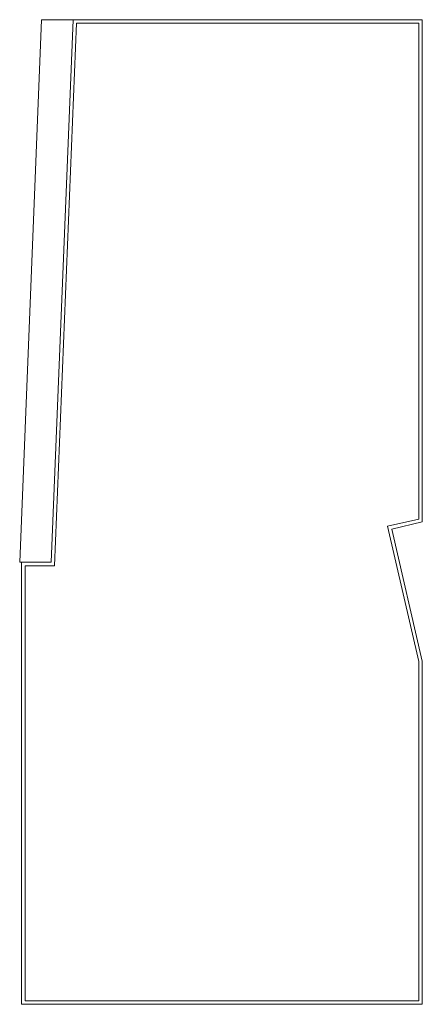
# Model space of a CAD drawing. Header units: millimetres. Extents: x -223 to 0, y 0 to 545.
import ezdxf

# ---------------------------------------------------------------- set-up
doc = ezdxf.new("R2010")
doc.units = ezdxf.units.MM

# ---------------------------------------------------------------- blocks, each defined once
blk = doc.blocks.new('RSen_56_ME_FB_SOg - briza 22 - concealed wall mounted - SH_jaga - standard-286736-right')
at = {"lineweight": 18}
for p, q in [((-210.94, 545), (-223.07, 244.78)), ((-210.94, 545), (-193.51, 545)), ((-205.63, 244.78), (-193.51, 545)), ((-193.51, 545), (-205.63, 244.78)), ((-203.71, 242.78), (-191.59, 543)), ((0, 545), (-193.51, 545)), ((-191.59, 543), (-2, 543)), ((-2, 543), (-2, 268.56)), ((0, 266.97), (0, 545)), ((-2, 268.56), (-19.27, 264.58)), ((-19.27, 264.58), (-2, 189.77)), ((-16.87, 263.08), (0, 266.97)), ((0, 190), (-16.87, 263.08)), ((-223.07, 244.78), (-205.63, 244.78)), ((-222, 244.78), (-222, 0)), ((-205.63, 244.78), (-222, 244.78)), ((-220, 242.78), (-203.71, 242.78)), ((-220, 2), (-220, 242.78)), ((-2, 189.77), (-2, 2)), ((0, 0), (0, 190)), ((-2, 2), (-220, 2)), ((-222, 0), (0, 0))]:
    blk.add_line(p, q, dxfattribs=at)

msp = doc.modelspace()

# ---------------------------------------------------------------- block references
at = {"lineweight": 18}
msp.add_blockref('RSen_56_ME_FB_SOg - briza 22 - concealed wall mounted - SH_jaga - standard-286736-right', (0, 0), dxfattribs=at)

doc.saveas('drawing.dxf')
